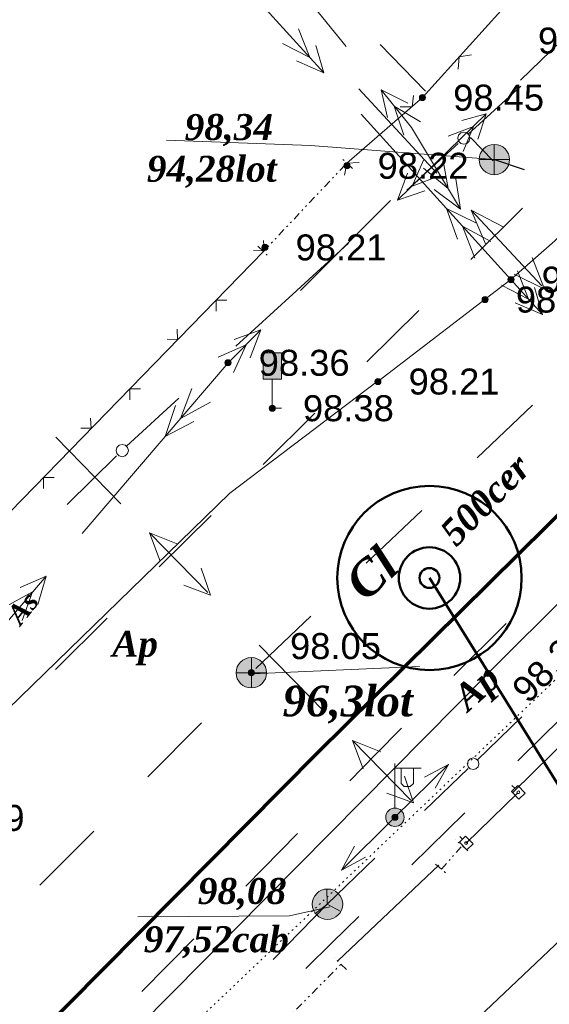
# Model space of a CAD drawing. Header units: millimetres. Extents: x 9396 to 25236, y 15106 to 31102.
# Tile 39 of 256: x 9988 to 10023, y 16314 to 16378. Entities that reach past the tile are written whole.
import ezdxf
from ezdxf.enums import TextEntityAlignment as Align

# ---------------------------------------------------------------- set-up
doc = ezdxf.new("R2010")
doc.units = ezdxf.units.MM
for name, pattern in [('DIVIDE', [1.25, 0.5, -0.25, 0, -0.25, 0, -0.25]), ('DOT', [0.25, 0, -0.25]), ('HIDDEN', [0.375, 0.25, -0.125])]:
    doc.linetypes.add(name, pattern=pattern)
for name, color, linetype, lineweight, true_color in [('1001010', 7, 'Continuous', 9, 0x000000), ('1060000', 7, 'Continuous', 9, 0x000000), ('1070000', 7, 'DOT', 9, 0x000000), ('2020609', 7, 'Continuous', 9, 0x000000), ('2030003', 7, 'Continuous', 9, 0x000000), ('21100200', 7, 'HIDDEN', 0, 0x800080), ('3000105', 7, 'DIVIDE', 9, 0x000000), ('3000113', 7, 'Continuous', 9, 0x000000), ('3000130', 7, 'Continuous', 9, 0x000000), ('3000260', 7, 'Continuous', 9, 0x000000), ('5010210', 7, 'Continuous', 20, 0x008000), ('5010320', 7, 'Continuous', 20, 0x800000), ('5010430', 7, 'Continuous', 9, 0x000000), ('6011210', 1, 'Continuous', 9, 0xff0000), ('6011300', 1, 'Continuous', 20, 0xff0000), ('6011400', 7, 'Continuous', 9, 0xc0c0c0), ('9010120', 7, 'Continuous', 20, 0x000000), ('9010200', 7, 'Continuous', 9, 0x000000)]:
    doc.layers.add(name, color=color, linetype=linetype, lineweight=lineweight, true_color=true_color)
doc.layers.add('sloii', color=140, linetype='Continuous', lineweight=50)
doc.layers.add('Канализация', color=1, linetype='Continuous', lineweight=70)
doc.styles.add('1', font='timesbi.ttf', dxfattribs={"height": 0.0012697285})
doc.styles.add('12', font='timesbi.ttf', dxfattribs={"height": 0.001692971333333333})
doc.styles.add('13', font='timesbi.ttf', dxfattribs={"height": 0.001692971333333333})
doc.styles.add('2', font='timesbi.ttf', dxfattribs={"height": 0.001692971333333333})
doc.styles.add('3', font='timesbi.ttf', dxfattribs={"height": 0.001692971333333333})
doc.styles.add('F2', font='arial.ttf', dxfattribs={"height": 0.001692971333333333})

# ---------------------------------------------------------------- blocks, each defined once
blk = doc.blocks.new('SYMBOL21100200')
at = {"true_color": 0x800080}
h = blk.add_hatch(color=216, dxfattribs=at)
edge = h.paths.add_edge_path()
edge.add_arc((0, 0), 0.1, 0, 360)
at = {"color": 216, "linetype": 'Continuous', "lineweight": 0, "true_color": 0x800080}
blk.add_circle((0, 0), 0.1, dxfattribs=at)
blk = doc.blocks.new('SYMBOL5010430')
at = {"true_color": 0xffffff}
h = blk.add_hatch(color=7, dxfattribs=at)
edge = h.paths.add_edge_path()
edge.add_arc((0, 0), 0.495, 0, 360)
at = {"color": 18, "linetype": 'Continuous', "lineweight": 0, "true_color": 0x000000, "flags": 128}
for points in [[(0, -0.495), (0, 0.495)], [(-0.495, 0), (0.495, 0)]]:
    blk.add_lwpolyline(points, dxfattribs=at)
at = {"color": 18, "linetype": 'Continuous', "lineweight": 0, "true_color": 0x000000}
blk.add_circle((0, 0), 0.495, dxfattribs=at)
blk = doc.blocks.new('SYMBOL2020609')
at = {"true_color": 0xffffff}
blk.add_hatch(color=7, dxfattribs=at).paths.add_polyline_path([(-0.3, 0.95), (0.3, 0.95), (0.3, 1.8), (-0.3, 1.8)])
at = {"color": 18, "linetype": 'Continuous', "lineweight": 9, "true_color": 0x000000, "flags": 128}
blk.add_lwpolyline([(-0.3, 0.95), (0.3, 0.95), (0.3, 1.8), (-0.3, 1.8)], close=True, dxfattribs=at)
blk.add_lwpolyline([(0, 0.95), (0, 0), (0.3, 0)], dxfattribs=at)
blk = doc.blocks.new('SYMBOL2030003')
at = {"true_color": 0xffffff}
h = blk.add_hatch(color=7, dxfattribs=at)
edge = h.paths.add_edge_path()
edge.add_arc((0, 0), 0.3, 0, 360)
at = {"true_color": 0x000000}
h = blk.add_hatch(color=18, dxfattribs=at)
edge = h.paths.add_edge_path()
edge.add_arc((0, 0), 0.1, 0, 360)
at = {"color": 18, "linetype": 'Continuous', "lineweight": 0, "true_color": 0x000000, "flags": 128}
for points in [[(0, 0.3), (0, 1.75)], [(0, 1.6), (0.85, 1.6)], [(0.2, 1.6), (0.2, 1.1), (0.3, 1), (0.5, 1), (0.6, 1.1), (0.6, 1.6)]]:
    blk.add_lwpolyline(points, dxfattribs=at)
at = {"color": 18, "linetype": 'Continuous', "lineweight": 0, "true_color": 0x000000}
for radius in [0.3, 0.1]:
    blk.add_circle((0, 0), radius, dxfattribs=at)
blk = doc.blocks.new('SYMBOL9010200')
at = {"true_color": 0xffffff}
h = blk.add_hatch(color=7, dxfattribs=at)
edge = h.paths.add_edge_path()
edge.add_arc((0.01, 0), 0.495, 0, 360)
at = {"color": 18, "linetype": 'Continuous', "lineweight": 0, "true_color": 0x000000, "flags": 128}
for points in [[(0.0025, 0.007), (-0.007, 0.495)], [(0.0025, 0.0025), (-0.3845, -0.3005)], [(0.005, 0), (0.44, -0.238)]]:
    blk.add_lwpolyline(points, dxfattribs=at)
at = {"color": 18, "linetype": 'Continuous', "lineweight": 0, "true_color": 0x000000}
blk.add_circle((0.01, 0), 0.495, dxfattribs=at)

msp = doc.modelspace()

# ---------------------------------------------------------------- linework, layer by layer
at = {"layer": '1001010', "color": 253}
msp.add_polyline3d([(10036.59154157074, 16313.00024198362, 98.34), (10027.56772635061, 16322.50868654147, 98.34), (10014.36108226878, 16309.97516277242, 98.34), (10023.3848974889, 16300.46671821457, 98.34)], dxfattribs=at)
at = {"layer": '1060000', "color": 253}
for p, q in [((10018.65798098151, 16335.89745991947, 192.6425854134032), (10044.43447835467, 16361.61512305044, 192.6425854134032)), ((10003.32593631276, 16335.8617808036, 11.8781337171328), (10014.20267186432, 16336.34735579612, 146.8373753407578)), ((10018.707377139, 16335.91427594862, 47.28745685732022), (9971.028486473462, 16287.7192376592, 192.6425854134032))]:
    msp.add_line(p, q, dxfattribs=at)
for points in [[(10019.07649992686, 16369.3810573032, 184.2807995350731), (10007.10175846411, 16370.3073548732, 117.3725386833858), (9997.727121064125, 16370.64825077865, 196.8160957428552)], [(10011.49798098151, 16354.91745991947, 187.9653542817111), (10020.15798098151, 16361.55745991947, 104.4343162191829), (10023.01968160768, 16364.08782181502, 104.4343162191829), (10027.42230712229, 16368.41796220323, 104.4343162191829), (10029.43798098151, 16370.79745991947, 104.4343162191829)], [(10011.53798098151, 16354.97745991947, 104.4343162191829), (10001.86162744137, 16347.64203955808, 104.4343162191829), (9980.141767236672, 16326.50555822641, 104.4343162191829), (9967.057980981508, 16306.31745991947, 104.4343162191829), (9963.52840001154, 16300.78306459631, 104.4343162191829), (9952.670305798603, 16289.11335625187, 104.4343162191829)], [(10008.36510095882, 16320.68491121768, 152.1459041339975), (10005.73167490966, 16320.09733382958, 79.35775452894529), (9995.874006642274, 16320.03326324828, 79.35775452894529)]]:
    msp.add_polyline3d(points, dxfattribs=at)
at = {"layer": '1070000', "color": 253}
msp.add_polyline3d([(10045.35430619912, 16358.14189610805, 152.7013891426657), (10022.702760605, 16335.14335147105, 152.7013891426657), (9997.588316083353, 16311.2179601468, 152.7013891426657)], dxfattribs=at)
at = {"layer": '3000105', "color": 253}
for p, q in [((10009.83761092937, 16368.80373380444, 104.4343162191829), (10009.03779328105, 16369.55891042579, 104.4343162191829)), ((10004.04486912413, 16363.39687001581, 104.4343162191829), (10009.47405745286, 16369.14699590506, 104.4343162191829)), ((10003.68131564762, 16363.74013211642, 104.4343162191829), (10004.48113329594, 16362.98495549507, 104.4343162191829)), ((10017.36197210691, 16324.33907411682, 95.68924447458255), (10016.53982185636, 16325.06987433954, 95.68924447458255)), ((10015.62907552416, 16323.14216512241, 41.27510247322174), (10016.98826744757, 16324.67125603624, 150.1033864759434)), ((10015.25537086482, 16323.47434704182, 95.68924447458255), (10016.07752111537, 16322.74354681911, 95.68924447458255)), ((10009.44401629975, 16316.58981488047, 184.9458466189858), (10008.66070210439, 16317.36209648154, 184.9458466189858)), ((10003.14149972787, 16310.90943781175, 196.54), (10009.08796439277, 16316.94085197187, 173.3516932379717))]:
    msp.add_line(p, q, dxfattribs=at)
at = {"layer": '3000113', "color": 253}
for p, q in [((10031.20625035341, 16338.90903356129, 150.1033864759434), (10020.30129776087, 16328.15418533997, 150.1033864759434)), ((10015.45917653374, 16323.39701360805, 196.6), (10008.91806540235, 16317.19570045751, 150.1033864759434))]:
    msp.add_line(p, q, dxfattribs=at)
at = {"layer": '3000130', "color": 253}
for p, q in [((10020.22088953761, 16328.58672905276, 184.9458466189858), (10020.40088953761, 16328.40672905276, 184.9458466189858)), ((10017.24311593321, 16324.84115502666, 184.9458466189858), (10020.55614624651, 16328.06923584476, 184.9458466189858)), ((10016.82088953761, 16325.26672905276, 184.9458466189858), (10017.00088953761, 16325.09672905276, 184.9458466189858))]:
    msp.add_line(p, q, dxfattribs=at)
for points in [[(10020.68088953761, 16327.70672905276, 184.9458466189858), (10021.09088953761, 16328.09672905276, 184.9458466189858), (10020.60088953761, 16328.59672905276, 184.9458466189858), (10020.20088953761, 16328.20672905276, 184.9458466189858), (10020.68088953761, 16327.70672905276, 184.9458466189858)], [(10020.64088953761, 16328.06672905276, 184.9458466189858), (10020.69088953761, 16328.07672905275, 184.9458466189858), (10020.72088953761, 16328.10672905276, 184.9458466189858), (10020.73088953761, 16328.15672905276, 184.9458466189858), (10020.72088953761, 16328.19672905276, 184.9458466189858), (10020.69088953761, 16328.22672905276, 184.9458466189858), (10020.64088953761, 16328.24672905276, 184.9458466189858), (10020.60088953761, 16328.22672905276, 184.9458466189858), (10020.56088953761, 16328.19672905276, 184.9458466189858), (10020.55088953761, 16328.15672905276, 184.9458466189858), (10020.56088953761, 16328.10672905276, 184.9458466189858), (10020.60088953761, 16328.07672905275, 184.9458466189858), (10020.64088953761, 16328.06672905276, 184.9458466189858)], [(10017.29088953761, 16324.39672905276, 184.9458466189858), (10017.69088953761, 16324.78672905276, 184.9458466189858), (10017.20088953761, 16325.28672905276, 184.9458466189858), (10016.80088953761, 16324.89672905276, 184.9458466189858), (10017.29088953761, 16324.39672905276, 184.9458466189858)], [(10017.24088953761, 16324.74672905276, 184.9458466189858), (10017.29088953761, 16324.76672905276, 184.9458466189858), (10017.32088953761, 16324.79672905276, 184.9458466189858), (10017.33088953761, 16324.83672905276, 184.9458466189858), (10017.32088953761, 16324.88672905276, 184.9458466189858), (10017.29088953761, 16324.91672905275, 184.9458466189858), (10017.24088953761, 16324.92672905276, 184.9458466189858), (10017.20088953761, 16324.91672905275, 184.9458466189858), (10017.16088953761, 16324.88672905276, 184.9458466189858), (10017.15088953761, 16324.83672905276, 184.9458466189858), (10017.16088953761, 16324.79672905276, 184.9458466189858), (10017.20088953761, 16324.76672905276, 184.9458466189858), (10017.24088953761, 16324.74672905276, 184.9458466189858)]]:
    msp.add_polyline3d(points, close=True, dxfattribs=at)
at = {"layer": '3000260', "color": 253}
msp.add_line((9967.226332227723, 16325.51588754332, 93.6315703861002), (10004.04486912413, 16363.39687001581, 93.6315703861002), dxfattribs=at)
for points in [[(10009.47405745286, 16369.14699590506, 52.87010141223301), (10014.39798098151, 16373.41745991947, 52.87010141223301), (10020.51798098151, 16380.21745991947, 52.87010141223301)], [(10016.73088953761, 16375.26672905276, 52.87010141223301), (10016.79088953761, 16376.07672905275, 52.87010141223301), (10017.58088953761, 16376.19672905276, 52.87010141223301)], [(10012.95088953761, 16372.82672905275, 52.87010141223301), (10013.72088953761, 16372.82672905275, 52.87010141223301), (10013.81088953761, 16373.56672905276, 52.87010141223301)], [(10009.32088953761, 16368.35672905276, 52.87010141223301), (10009.48088953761, 16369.15672905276, 52.87010141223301), (10010.28088953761, 16369.18672905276, 52.87010141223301)], [(10003.40088953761, 16363.45672905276, 93.6315703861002), (10004.09088953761, 16363.43672905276, 93.6315703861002), (10004.04088953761, 16364.10672905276, 93.6315703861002)], [(10000.96088953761, 16359.50672905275, 93.6315703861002), (10000.96088953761, 16360.22672905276, 93.6315703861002), (10001.66088953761, 16360.22672905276, 93.6315703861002)], [(9997.780889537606, 16357.67672905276, 93.6315703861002), (9998.460889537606, 16357.65672905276, 93.6315703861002), (9998.420889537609, 16358.32672905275, 93.6315703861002)], [(9995.340889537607, 16353.72672905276, 93.6315703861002), (9995.340889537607, 16354.43672905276, 93.6315703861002), (9996.040889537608, 16354.44672905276, 93.6315703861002)], [(9992.160889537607, 16351.88672905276, 93.6315703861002), (9992.840889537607, 16351.87672905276, 93.6315703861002), (9992.790889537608, 16352.53672905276, 93.6315703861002)], [(9989.720889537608, 16347.93672905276, 93.6315703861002), (9989.720889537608, 16348.65672905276, 93.6315703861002), (9990.420889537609, 16348.66672905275, 93.6315703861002)]]:
    msp.add_polyline3d(points, dxfattribs=at)
at = {"layer": '5010210'}
for p, q in [((10020.92088953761, 16366.21672905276, 143.8465440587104), (10017.54088953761, 16362.87672905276, 143.8465440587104)), ((10012.47088953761, 16357.86672905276, 143.8465440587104), (10014.16088953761, 16359.53672905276, 143.8465440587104)), ((10010.78088953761, 16356.19672905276, 143.8465440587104), (10012.47088953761, 16357.86672905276, 143.8465440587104)), ((10007.40088953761, 16352.85672905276, 143.8465440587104), (10004.02088953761, 16349.51672905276, 143.8465440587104)), ((9998.950889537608, 16344.50672905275, 143.8465440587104), (10000.64088953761, 16346.17672905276, 143.8465440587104)), ((9997.260889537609, 16342.83672905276, 143.8465440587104), (9998.950889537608, 16344.50672905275, 143.8465440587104)), ((9993.880889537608, 16339.49672905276, 143.8465440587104), (9990.510889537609, 16336.15672905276, 143.8465440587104)), ((10016.43088953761, 16335.75672905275, 123.1467717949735), (10019.85088953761, 16339.14672905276, 123.1467717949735)), ((10013.04088953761, 16332.33672905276, 123.1467717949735), (10011.35088953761, 16330.61672905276, 123.1467717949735)), ((10011.35088953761, 16330.61672905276, 123.1467717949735), (10009.66088953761, 16328.89672905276, 123.1467717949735)), ((10002.89088953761, 16322.03672905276, 123.1467717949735), (10006.27088953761, 16325.46672905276, 123.1467717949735)), ((9999.510889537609, 16318.59672905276, 123.1467717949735), (9997.820889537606, 16316.88672905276, 123.1467717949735)), ((9997.820889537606, 16316.88672905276, 123.1467717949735), (9996.130889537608, 16315.16672905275, 123.1467717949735))]:
    msp.add_line(p, q, dxfattribs=at)
at = {"layer": '5010320', "lineweight": 30}
for p, q in [((10011.65088953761, 16376.88672905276, 107.6246386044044), (10014.59088953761, 16373.84672905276, 107.6246386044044)), ((10018.99088953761, 16369.29672905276, 107.6246386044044), (10017.52088953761, 16370.81672905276, 107.6246386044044)), ((10019.08088953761, 16369.37672905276, 196.0162896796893), (10021.02088953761, 16368.72672905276, 196.0162896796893)), ((10021.55088953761, 16353.37672905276, 191.2762384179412), (10019.75088953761, 16351.65672905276, 191.2762384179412)), ((10019.75088953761, 16351.65672905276, 191.2762384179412), (10017.95088953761, 16349.94672905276, 191.2762384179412)), ((10010.74088953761, 16343.07672905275, 191.2762384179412), (10014.35088953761, 16346.50672905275, 191.2762384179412)), ((10007.14088953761, 16339.63672905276, 191.2762384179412), (10005.34088953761, 16337.91672905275, 191.2762384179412)), ((10005.34088953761, 16337.91672905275, 191.2762384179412), (10003.54088953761, 16336.20672905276, 191.2762384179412)), ((10022.32088953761, 16331.88672905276, 196.3078903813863), (10024.05088953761, 16333.57672905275, 196.3078903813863)), ((9996.510889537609, 16329.14672905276, 191.2762384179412), (10000.02088953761, 16332.67672905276, 191.2762384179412)), ((10020.60088953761, 16330.19672905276, 196.3078903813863), (10022.32088953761, 16331.88672905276, 196.3078903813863)), ((10017.15088953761, 16326.80672905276, 196.3078903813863), (10013.70088953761, 16323.42672905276, 196.3078903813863)), ((9993.000889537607, 16325.61672905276, 191.2762384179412), (9991.240889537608, 16323.85672905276, 191.2762384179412)), ((9991.240889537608, 16323.85672905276, 191.2762384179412), (9989.490889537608, 16322.08672905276, 191.2762384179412)), ((10008.52088953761, 16318.35672905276, 196.3078903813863), (10010.25088953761, 16320.04672905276, 196.3078903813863)), ((10006.80088953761, 16316.65672905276, 196.3078903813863), (10008.52088953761, 16318.35672905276, 196.3078903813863))]:
    msp.add_line(p, q, dxfattribs=at)
at = {"layer": '6011210'}
for p, q in [((10012.60441243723, 16326.52225856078, 196.725), (10016.08884102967, 16329.96736485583, 196.725)), ((10012.60441243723, 16326.52225856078, 150.1033864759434), (10009.11907525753, 16323.07807146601, 150.1033864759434))]:
    msp.add_line(p, q, dxfattribs=at)
for points in [[(10014.52841618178, 16329.12767783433, 196.725), (10016.08884102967, 16329.96736485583, 196.725), (10016.08884102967, 16329.96736485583, 196.725), (10015.23149909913, 16328.41656995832, 196.725)], [(10010.67972153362, 16323.91734686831, 150.1033864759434), (10009.11907525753, 16323.07807146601, 150.1033864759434), (10009.11907525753, 16323.07807146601, 150.1033864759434), (10009.97682620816, 16324.62864017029, 150.1033864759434)]]:
    msp.add_polyline3d(points, dxfattribs=at)
at = {"layer": '6011300'}
for p, q in [((10009.43088953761, 16376.74672905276, 39.01573682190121), (10004.21088953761, 16383.20672905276, 39.01573682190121)), ((10001.71088953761, 16381.95672905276, 95.1312007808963), (10007.97088953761, 16375.03672905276, 95.1312007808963)), ((10020.78088953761, 16374.54672905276, 131.4276062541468), (10025.91088953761, 16379.55672905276, 131.4276062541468)), ((10010.40088953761, 16372.34672905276, 95.1312007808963), (10015.96088953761, 16366.19672905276, 95.1312007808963)), ((10012.77088953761, 16366.72672905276, 131.4276062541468), (10018.54088953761, 16372.35672905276, 131.4276062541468)), ((10012.77088953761, 16366.72672905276, 131.4276062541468), (10013.43088953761, 16368.48672905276, 131.4276062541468)), ((10016.87088953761, 16366.15672905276, 39.01573682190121), (10016.54088953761, 16368.25672905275, 39.01573682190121)), ((10016.87088953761, 16366.15672905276, 39.01573682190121), (10015.17088953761, 16367.43672905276, 39.01573682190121)), ((10012.77088953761, 16366.72672905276, 131.4276062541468), (10014.55088953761, 16367.33672905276, 131.4276062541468)), ((10006.45088953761, 16360.84672905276, 39.01573682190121), (10012.32088953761, 16366.71672905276, 39.01573682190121)), ((10015.96088953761, 16366.19672905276, 95.1312007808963), (10022.21088953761, 16359.27672905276, 95.1312007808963)), ((10015.96088953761, 16366.19672905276, 95.1312007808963), (10017.87088953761, 16365.26672905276, 95.1312007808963)), ((10015.96088953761, 16366.19672905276, 95.1312007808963), (10016.68088953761, 16364.19672905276, 95.1312007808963)), ((9997.640889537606, 16351.32672905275, 39.01573682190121), (9998.310889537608, 16353.34672905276, 39.01573682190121)), ((9997.640889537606, 16351.32672905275, 39.01573682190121), (9999.520889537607, 16352.30672905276, 39.01573682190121)), ((9992.250889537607, 16345.00672905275, 39.01573682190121), (9997.640889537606, 16351.32672905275, 39.01573682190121)), ((9983.830889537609, 16335.12672905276, 39.01573682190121), (9989.890889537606, 16342.23672905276, 39.01573682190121))]:
    msp.add_line(p, q, dxfattribs=at)
for points in [[(10006.33088953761, 16377.89672905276, 95.1312007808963), (10007.06088953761, 16376.03672905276, 95.1312007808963), (10005.29088953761, 16376.95672905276, 95.1312007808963)], [(10007.45088953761, 16376.80672905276, 95.1312007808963), (10007.97088953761, 16375.03672905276, 95.1312007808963), (10006.19088953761, 16375.80672905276, 95.1312007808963)], [(10016.87088953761, 16366.15672905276, 39.01573682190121), (10013.68088953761, 16371.46672905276, 39.01573682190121), (10011.71088953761, 16373.91672905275, 39.01573682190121)], [(10012.13088953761, 16372.11672905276, 39.01573682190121), (10011.71088953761, 16373.91672905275, 39.01573682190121), (10013.44088953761, 16373.04672905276, 39.01573682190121)], [(10013.18088953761, 16370.96672905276, 39.01573682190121), (10012.56088953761, 16372.86672905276, 39.01573682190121), (10014.27088953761, 16371.84672905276, 39.01573682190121)], [(10016.95088953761, 16371.92672905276, 131.4276062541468), (10018.54088953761, 16372.35672905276, 131.4276062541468), (10018.01088953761, 16370.71672905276, 131.4276062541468)], [(10016.06088953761, 16370.91672905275, 131.4276062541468), (10017.71088953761, 16371.54672905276, 131.4276062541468), (10017.04088953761, 16369.91672905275, 131.4276062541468)], [(10013.73088953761, 16367.65672905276, 131.4276062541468), (10014.46088953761, 16369.34672905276, 131.4276062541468), (10013.73088953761, 16367.65672905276, 131.4276062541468), (10015.57088953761, 16368.33672905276, 131.4276062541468)], [(10016.07088953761, 16367.48672905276, 39.01573682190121), (10014.46088953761, 16368.81672905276, 39.01573682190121), (10016.07088953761, 16367.48672905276, 39.01573682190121), (10015.69088953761, 16369.67672905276, 39.01573682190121)], [(10017.00088953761, 16365.03672905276, 95.1312007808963), (10018.84088953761, 16364.04672905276, 95.1312007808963), (10017.00088953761, 16365.03672905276, 95.1312007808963), (10017.80088953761, 16362.96672905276, 95.1312007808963)], [(10020.58088953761, 16362.12672905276, 95.1312007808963), (10021.31088953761, 16360.27672905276, 95.1312007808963), (10019.54088953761, 16361.18672905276, 95.1312007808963)], [(10021.69088953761, 16361.03672905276, 95.1312007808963), (10022.21088953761, 16359.27672905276, 95.1312007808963), (10020.44088953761, 16360.04672905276, 95.1312007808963)], [(9997.640889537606, 16351.32672905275, 39.01573682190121), (10001.74088953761, 16356.13672905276, 39.01573682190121), (10003.88088953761, 16358.27672905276, 39.01573682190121)], [(10002.13088953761, 16357.66672905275, 39.01573682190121), (10003.88088953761, 16358.27672905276, 39.01573682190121), (10003.19088953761, 16356.45672905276, 39.01573682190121)], [(10001.10088953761, 16356.49672905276, 39.01573682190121), (10002.92088953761, 16357.31672905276, 39.01573682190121), (10002.09088953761, 16355.50672905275, 39.01573682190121)], [(9998.650889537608, 16352.51672905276, 39.01573682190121), (9999.390889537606, 16354.46672905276, 39.01573682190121), (9998.650889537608, 16352.51672905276, 39.01573682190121), (10000.60088953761, 16353.57672905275, 39.01573682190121)], [(9988.200889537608, 16341.49672905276, 39.01573682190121), (9989.890889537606, 16342.23672905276, 39.01573682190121), (9989.350889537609, 16340.37672905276, 39.01573682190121)], [(9987.270889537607, 16340.24672905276, 39.01573682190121), (9989.010889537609, 16341.21672905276, 39.01573682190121), (9988.330889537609, 16339.33672905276, 39.01573682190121)]]:
    msp.add_polyline3d(points, dxfattribs=at)
at = {"layer": '6011400'}
for p, q in [((10015.34088953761, 16368.49672905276, 172.5201239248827), (10010.25088953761, 16373.98672905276, 172.5201239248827)), ((10022.16088953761, 16361.14672905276, 172.5201239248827), (10017.57088953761, 16366.08672905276, 172.5201239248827)), ((9994.770889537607, 16346.95672905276, 150.1033864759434), (9990.540889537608, 16351.28672905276, 150.1033864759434)), ((10000.43088953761, 16341.16672905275, 150.1033864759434), (9996.630889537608, 16345.05672905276, 150.1033864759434)), ((10007.99088953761, 16333.41672905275, 150.1033864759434), (10003.76088953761, 16337.74672905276, 150.1033864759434)), ((10013.65088953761, 16327.62672905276, 150.1033864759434), (10009.85088953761, 16331.52672905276, 150.1033864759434))]:
    msp.add_line(p, q, dxfattribs=at)
for points in [[(10018.51088953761, 16363.89672905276, 172.5201239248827), (10017.57088953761, 16366.08672905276, 172.5201239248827), (10019.69088953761, 16364.98672905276, 172.5201239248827)], [(10022.35088953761, 16360.93672905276, 172.5201239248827), (10020.36088953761, 16361.90672905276, 172.5201239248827), (10022.35088953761, 16360.93672905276, 172.5201239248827), (10021.53088953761, 16362.99672905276, 172.5201239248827)], [(9997.320889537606, 16343.20672905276, 150.1033864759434), (9996.630889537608, 16345.05672905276, 150.1033864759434), (9998.470889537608, 16344.31672905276, 150.1033864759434)], [(10000.59088953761, 16340.99672905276, 150.1033864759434), (9998.860889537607, 16341.63672905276, 150.1033864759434), (10000.59088953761, 16340.99672905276, 150.1033864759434), (10000.00088953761, 16342.74672905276, 150.1033864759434)], [(10010.54088953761, 16329.66672905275, 150.1033864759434), (10009.85088953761, 16331.52672905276, 150.1033864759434), (10011.69088953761, 16330.78672905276, 150.1033864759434)], [(10013.81088953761, 16327.45672905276, 150.1033864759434), (10012.08088953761, 16328.09672905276, 150.1033864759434), (10013.81088953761, 16327.45672905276, 150.1033864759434), (10013.22088953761, 16329.20672905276, 150.1033864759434)]]:
    msp.add_polyline3d(points, dxfattribs=at)
at = {"layer": '9010120', "color": 253}
for p, q in [((10020.80088953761, 16374.16672905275, 196.8160957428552), (10017.38088953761, 16371.04672905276, 196.8160957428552)), ((10016.72088953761, 16370.43672905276, 196.8160957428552), (10013.38088953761, 16367.38672905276, 196.8160957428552)), ((10005.96088953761, 16360.60672905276, 196.8160957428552), (10009.59088953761, 16363.92672905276, 196.8160957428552)), ((10002.25088953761, 16357.21672905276, 196.8160957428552), (10005.96088953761, 16360.60672905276, 196.8160957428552)), ((9998.540889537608, 16353.82672905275, 196.8160957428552), (9995.130889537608, 16350.70672905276, 196.8160957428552)), ((9994.490889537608, 16350.06672905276, 196.8160957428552), (9991.260889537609, 16346.90672905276, 196.8160957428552)), ((10020.86088953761, 16333.05672905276, 184.6926249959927), (10017.95088953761, 16330.24672905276, 184.6926249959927)), ((10017.38088953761, 16329.69672905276, 184.6926249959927), (10014.53088953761, 16326.95672905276, 184.6926249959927)), ((10008.19088953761, 16320.85672905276, 184.6926249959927), (10011.30088953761, 16323.84672905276, 184.6926249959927)), ((10008.19088953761, 16320.85672905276), (10004.68088953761, 16317.24672905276))]:
    msp.add_line(p, q, dxfattribs=at)
for points in [[(10017.09088953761, 16370.37672905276, 196.8160957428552), (10017.29088953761, 16370.43672905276, 196.8160957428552), (10017.43088953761, 16370.57672905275, 196.8160957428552), (10017.49088953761, 16370.77672905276, 196.8160957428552), (10017.43088953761, 16370.97672905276, 196.8160957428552), (10017.29088953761, 16371.12672905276, 196.8160957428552), (10017.09088953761, 16371.17672905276, 196.8160957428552), (10016.89088953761, 16371.12672905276, 196.8160957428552), (10016.74088953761, 16370.97672905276, 196.8160957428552), (10016.69088953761, 16370.77672905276, 196.8160957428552), (10016.74088953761, 16370.57672905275, 196.8160957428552), (10016.89088953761, 16370.43672905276, 196.8160957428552), (10017.09088953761, 16370.37672905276, 196.8160957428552)], [(9994.850889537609, 16350.01672905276, 196.8160957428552), (9995.050889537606, 16350.07672905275, 196.8160957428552), (9995.200889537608, 16350.21672905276, 196.8160957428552), (9995.250889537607, 16350.41672905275, 196.8160957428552), (9995.200889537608, 16350.61672905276, 196.8160957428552), (9995.050889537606, 16350.76672905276, 196.8160957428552), (9994.850889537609, 16350.81672905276, 196.8160957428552), (9994.650889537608, 16350.76672905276, 196.8160957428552), (9994.500889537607, 16350.61672905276, 196.8160957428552), (9994.450889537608, 16350.41672905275, 196.8160957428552), (9994.500889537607, 16350.21672905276, 196.8160957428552), (9994.650889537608, 16350.07672905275, 196.8160957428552), (9994.850889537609, 16350.01672905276, 196.8160957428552)], [(10017.70088953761, 16329.62672905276, 184.6926249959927), (10017.88088953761, 16329.67672905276, 184.6926249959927), (10018.02088953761, 16329.81672905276, 184.6926249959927), (10018.07088953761, 16330.00672905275, 184.6926249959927), (10018.02088953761, 16330.19672905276, 184.6926249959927), (10017.88088953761, 16330.33672905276, 184.6926249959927), (10017.70088953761, 16330.38672905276, 184.6926249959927), (10017.51088953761, 16330.33672905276, 184.6926249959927), (10017.37088953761, 16330.19672905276, 184.6926249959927), (10017.32088953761, 16330.00672905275, 184.6926249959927), (10017.37088953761, 16329.81672905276, 184.6926249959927), (10017.51088953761, 16329.67672905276, 184.6926249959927), (10017.70088953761, 16329.62672905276, 184.6926249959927)]]:
    msp.add_polyline3d(points, close=True, dxfattribs=at)
at = {"layer": 'sloii'}
msp.add_lwpolyline([(10014.85271565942, 16342.1149229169), (10034.42869039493, 16310.61148530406), (10060.33400504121, 16310.61148530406)], dxfattribs=at)
for radius in [6, 2, 0.6457074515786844]:
    msp.add_circle((10014.85271565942, 16342.1149229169), radius, dxfattribs=at)
at = {"layer": 'Канализация', "elevation": 52.99886894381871}
for points in [[(12228.42575802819, 17139.82143745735), (12021.43733709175, 17074.81094244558), (11795.93278399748, 17002.90269367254), (11329.52056454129, 16854.73952835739), (11115.67423104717, 16787.37981993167), (10954.56876142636, 16736.614842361), (10592.24372523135, 16620.20452067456), (10486.13051649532, 16586.84774034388), (10372.91109174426, 16549.12991520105), (10338.9741091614, 16538.58858981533), (10329.34580669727, 16531.156332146), (10310.18453325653, 16524.9627984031), (10297.32130515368, 16526.91831956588), (10197.76119587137, 16494.35237134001), (10167.87768862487, 16483.30145538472), (10086.55726482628, 16408.90076001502), (10007.54635409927, 16330.70119570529)], [(10007.54635409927, 16330.70119570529), (9914.693425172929, 16236.90000962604)]]:
    msp.add_lwpolyline(points, dxfattribs=at)

# ---------------------------------------------------------------- block references
at = {"layer": '2020609', "color": 253, "xscale": 2, "yscale": 2, "zscale": 2}
msp.add_blockref('SYMBOL2020609', (10004.61798098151, 16353.17745991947, 170.4364616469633), dxfattribs=at)
at = {"layer": '2030003', "color": 253, "xscale": 2, "yscale": 2, "zscale": 2}
msp.add_blockref('SYMBOL2030003', (10012.60441243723, 16326.52225856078, 150.1033864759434), dxfattribs=at)
at = {"layer": '21100200', "xscale": 2, "yscale": 2, "zscale": 2}
for p in [(10014.39798098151, 16373.41745991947, 196.9), (10009.47798098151, 16368.97745991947, 196.44), (10004.13798098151, 16363.65745991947, 196.42), (10020.15798098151, 16361.55745991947, 196.34), (10018.47798098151, 16360.25745991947, 196.32), (10001.73798098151, 16356.13745991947, 196.72), (10011.49798098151, 16354.91745991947, 196.42), (10004.61798098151, 16353.17745991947, 196.76), (10003.25798098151, 16335.93745991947, 196.1), (10018.65798098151, 16335.89745991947, 196.46)]:
    msp.add_blockref('SYMBOL21100200', p, dxfattribs=at)
at = {"layer": '5010430', "color": 253, "xscale": 2, "yscale": 2, "zscale": 2}
for p in [(10019.07649992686, 16369.3810573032, 191.2535990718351), (10003.25798098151, 16335.93745991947, 146.8373753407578)]:
    msp.add_blockref('SYMBOL5010430', p, dxfattribs=at)
at = {"layer": '9010200', "color": 253, "xscale": 2, "yscale": 2, "zscale": 2}
msp.add_blockref('SYMBOL9010200', (10008.19485628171, 16320.85472395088, 79.35775452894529), dxfattribs=at)

# ---------------------------------------------------------------- texts
at = {"layer": '1060000', "color": 253, "style": '1'}
msp.add_text('As', height=1.2697285, rotation=51.39999999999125, dxfattribs=at).set_placement((9987.744143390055, 16339.36540808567, 104.4343162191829), align=Align.MIDDLE_LEFT)
at = {"layer": '21100200', "color": 253, "style": 'F2'}
for s, p in [('98.38', (10021.91798098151, 16377.13745991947, 196.76)), ('98.45', (10016.39798098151, 16373.41745991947, 196.9)), ('98.22', (10011.47798098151, 16368.97745991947, 196.44)), ('98.21', (10006.13798098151, 16363.65745991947, 196.42)), ('98.17', (10022.15798098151, 16361.55745991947, 196.34)), ('98.16', (10020.47798098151, 16360.25745991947, 196.32)), ('98.36', (10003.73798098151, 16356.13745991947, 196.72)), ('98.21', (10013.49798098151, 16354.91745991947, 196.42)), ('98.38', (10006.61798098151, 16353.17745991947, 196.76)), ('98.05', (10005.77798098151, 16337.67745991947, 196.1)), ('97.59', (9982.577980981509, 16326.47745991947, 195.18))]:
    msp.add_text(s, height=1.692971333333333, dxfattribs=at).set_placement(p, align=Align.MIDDLE_LEFT)
msp.add_text('98.23', height=1.692971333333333, rotation=45.19999999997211, dxfattribs=at).set_placement((10020.67798098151, 16334.45745991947, 196.46), align=Align.MIDDLE_LEFT)
at = {"layer": '5010210', "color": 253, "style": '3'}
msp.add_text('Ap', height=1.692971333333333, dxfattribs=at).set_placement((9994.195889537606, 16337.82672905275, 143.8465440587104), align=Align.MIDDLE_LEFT)
msp.add_text('Ap', height=1.692971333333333, rotation=41.99999999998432, dxfattribs=at).set_placement((10016.81088953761, 16333.98672905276, 123.1467717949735), align=Align.MIDDLE_LEFT)
at = {"layer": '5010320', "color": 253}
for s, height, rotation, style, p in [('500cer', 1.692971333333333, 45.60000000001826, '2', (10015.99588953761, 16344.68672905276, 191.2762384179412)), ('Cl', 2.240224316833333, 42.70000000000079, '3', (10009.91588953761, 16341.32672905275, 191.2762384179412))]:
    msp.add_text(s, height=height, rotation=rotation, dxfattribs=dict(at, style=style)).set_placement(p, align=Align.MIDDLE_LEFT)
at = {"layer": '5010430', "color": 253}
for s, height, style, p in [('98,34', 1.692971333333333, '12', (9998.916499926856, 16371.5010573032, 185.053599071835)), ('94,28lot', 1.692971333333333, '13', (9996.456499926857, 16368.7810573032, 194.653599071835)), ('96,3lot', 2.000668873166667, '3', (10005.29798098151, 16334.09745991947, 146.8373753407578))]:
    msp.add_text(s, height=height, dxfattribs=dict(at, style=style)).set_placement(p, align=Align.MIDDLE_LEFT)
at = {"layer": '9010200', "color": 253}
for s, style, p in [('98,08', '12', (9999.774856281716, 16321.71472395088, 79.35775452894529)), ('97,52cab', '13', (9996.254856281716, 16318.57472395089, 79.35775452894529))]:
    msp.add_text(s, height=1.692971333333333, dxfattribs=dict(at, style=style)).set_placement(p, align=Align.MIDDLE_LEFT)

doc.saveas('drawing.dxf')
